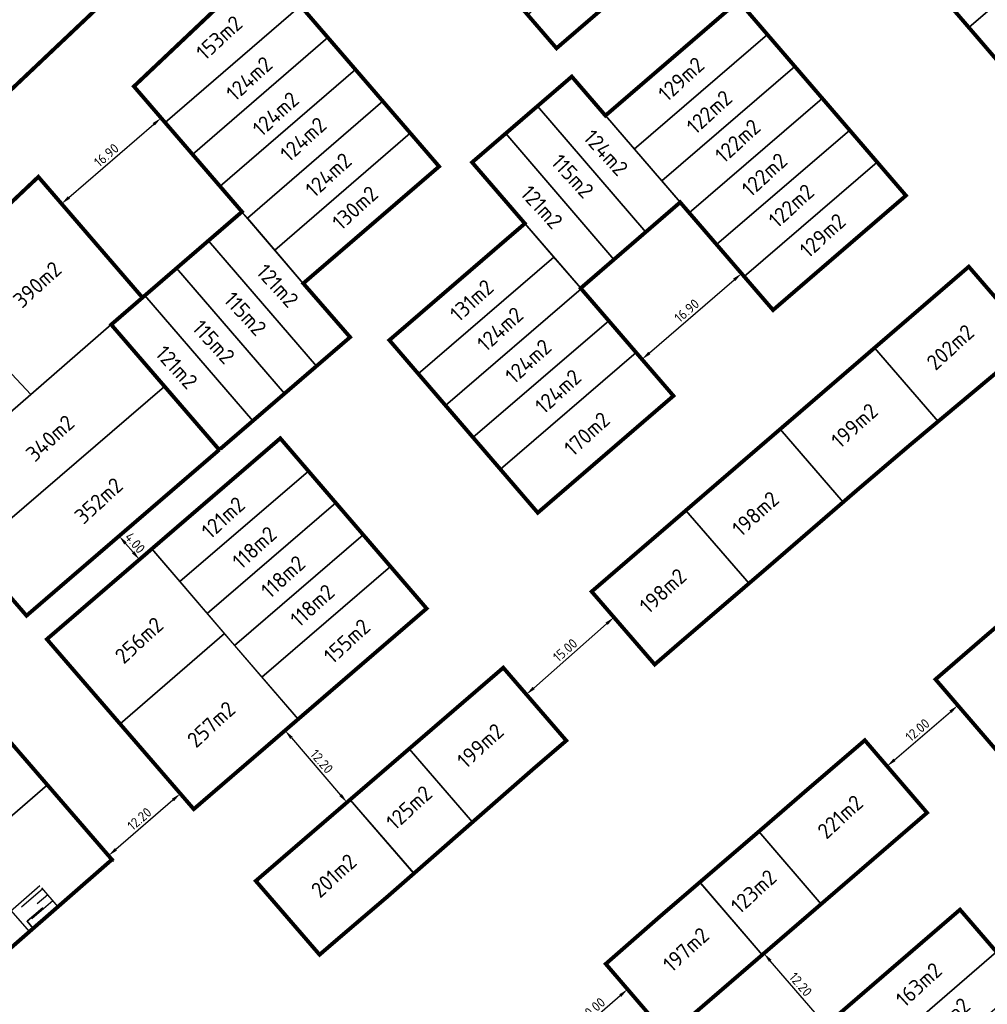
# Model space of a CAD drawing. Header units: metres. Extents: x 104077 to 107207, y 427465 to 428236.
# Tile 3 of 7: x 104285 to 104409, y 428001 to 428127. Entities that reach past the tile are written whole.
import ezdxf

# ---------------------------------------------------------------- set-up
doc = ezdxf.new("R2010")
doc.units = ezdxf.units.M
doc.layers.get('DefPoints').update_dxf_attribs({"color": 211, "lineweight": 18})
for name, color, linetype, lineweight in [('_BPD-AL-T25', 7, 'Continuous', 25), ('_BPD_uitgfite', 170, 'Continuous', 30), ('_GEMEENTE-AL-T25 2.7', 7, 'Continuous', 25), ('_GEMEENTE_uitgifte 2.7', 170, 'Continuous', 30), ('_Taluds', 130, 'Continuous', 30), ('maatvoering', 130, 'Continuous', 30), ('N-WE-OG-BEBOUWING-G_SteMar', 7, 'Continuous', 35)]:
    doc.layers.add(name, color=color, linetype=linetype, lineweight=lineweight)
for name, color, linetype in [('_BPD_kavels grijs', 8, 'KG-KADASTRAAL'), ('_GEMEENTE_kavels grijs 2.7', 8, 'KG-KADASTRAAL'), ('_School_kavels grijs', 8, 'KG-KADASTRAAL'), ('_School_uitgifte', 170, 'Continuous'), ('_SteMar_kavels grijs', 8, 'KG-KADASTRAAL'), ('_SteMar_uitgifte', 170, 'Continuous'), ('_VolkerWessels-AL-T25', 7, 'KG-KADASTRAAL'), ('_VolkerWessels_kavels grijs', 8, 'KG-KADASTRAAL'), ('_VolkerWessels_uitgifte', 170, 'Continuous')]:
    doc.layers.add(name, color=color, linetype=linetype)
doc.styles.add('NLCS-ISO', font='NLCS-ISO.ttf')
doc.styles.add('NLCS-ISO-M500-T25', font='NLCS-ISO.ttf', dxfattribs={"height": 1.25})
doc.linetypes.add('KG-KADASTRAAL', pattern='A,5.5,-2,["K",Standard,S=1.8,R=0,X=0,Y=-0.9],-2,5.5,-2,[5,NLCS.SHX,S=0.75,R=0,X=0,Y=0],-2', length=19)
doc.dimstyles.new('NLCS-M500-T25-PIJL_L2_H1', dxfattribs={"dimscale": 0.5, "dimtxt": 1.25, "dimasz": 2.5, "dimexe": 2, "dimexo": 2, "dimgap": 0.7, "dimtad": 1, "dimzin": 0, "dimdsep": 46, "dimtxsty": 'NLCS-ISO-M500-T25', "dimcen": 2.5, "dimdle": 2, "dimclrd": 256, "dimclre": 256, "dimclrt": 7, "dimadec": 1, "dimazin": 0, "dimtfac": 1, "dimtofl": 0, "dimtmove": 0, "dimatfit": 3, "dimfxl": 2, "dimfxlon": 1, "dimtfill": 1, "dimtfillclr": 256, "dimtolj": 1, "dimtzin": 0, "dimlwd": -1, "dimlwe": -1, "dimarcsym": 0})

# ---------------------------------------------------------------- blocks, each defined once
blk = doc.blocks.new('*D15')
at = {"layer": 'DefPoints', "color": 0, "transparency": 16777216}
for p in [(104318.8364765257, 428035.743110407), (104326.7970586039, 428026.4981586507), (104326.7970586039, 428026.4981586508)]:
    blk.add_point(p, dxfattribs=at)
at = {"layer": 'maatvoering', "transparency": 16777216}
for p, q in [((104318.8364765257, 428035.743110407), (104319.5942594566, 428036.3956171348)), ((104319.6521099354, 428034.7958817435), (104325.9814251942, 428027.4453873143)), ((104326.7970586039, 428026.4981586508), (104327.5548415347, 428027.1506653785))]:
    blk.add_line(p, q, dxfattribs=at)
for points in [[(104319.8099813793, 428034.9318206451), (104319.4942384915, 428034.6599428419), (104318.8364765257, 428035.743110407)], [(104326.1392966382, 428027.5813262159), (104325.8235537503, 428027.3094484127), (104326.7970586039, 428026.4981586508)]]:
    blk.add_solid(points, dxfattribs=at)
at = {"layer": 'maatvoering', "color": 7, "transparency": 16777216, "insert": (104323.5556059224, 428031.7568285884), "char_height": 1.25, "attachment_point": 5, "rotation": 310.7308661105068, "style": 'NLCS-ISO-M500-T25', "bg_fill": 3, "box_fill_scale": 1.1, "bg_fill_color": 256, "bg_fill_true_color": 13158600, "bg_fill_transparency": 0}
blk.add_mtext('\\A1;12.20', dxfattribs=at)
blk = doc.blocks.new('*D16')
at = {"layer": 'DefPoints', "color": 0, "transparency": 16777216}
for p in [(104305.3658844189, 428027.6305231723), (104305.365884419, 428027.6305231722), (104296.1380681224, 428019.6500841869)]:
    blk.add_point(p, dxfattribs=at)
at = {"layer": 'maatvoering', "transparency": 16777216}
for p, q in [((104305.365884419, 428027.6305231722), (104306.020018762, 428026.8741447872)), ((104297.0835411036, 428020.4677521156), (104304.4204114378, 428026.8128552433)), ((104296.1380681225, 428019.6500841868), (104296.7922024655, 428018.8937058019))]:
    blk.add_line(p, q, dxfattribs=at)
for points in [[(104304.2841334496, 428026.9704340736), (104304.5566894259, 428026.6552764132), (104305.365884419, 428027.6305231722)], [(104296.9472631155, 428020.6253309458), (104297.2198190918, 428020.3101732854), (104296.1380681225, 428019.6500841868)]]:
    blk.add_solid(points, dxfattribs=at)
at = {"layer": 'maatvoering', "color": 7, "transparency": 16777216, "insert": (104300.1141952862, 428024.3777726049), "char_height": 1.25, "attachment_point": 5, "rotation": 40.85404381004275, "style": 'NLCS-ISO-M500-T25', "bg_fill": 3, "box_fill_scale": 1.1, "bg_fill_color": 256, "bg_fill_true_color": 13158600, "bg_fill_transparency": 0}
blk.add_mtext('\\A1;12.20', dxfattribs=at)
blk = doc.blocks.new('*D18')
at = {"layer": 'DefPoints', "color": 0, "transparency": 16777216}
for p in [(104380.417951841, 428007.0867882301), (104380.4179518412, 428007.0867882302), (104388.3811977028, 427997.8441308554)]:
    blk.add_point(p, dxfattribs=at)
at = {"layer": 'maatvoering', "transparency": 16777216}
for p, q in [((104380.4179518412, 428007.0867882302), (104381.175546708, 428007.7395133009)), ((104387.5652913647, 427998.7911244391), (104381.2338581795, 428006.1397946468)), ((104388.381197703, 427997.8441308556), (104389.1387925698, 427998.4968559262))]:
    blk.add_line(p, q, dxfattribs=at)
for points in [[(104381.3916904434, 428006.2757790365), (104381.0760259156, 428006.0038102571), (104380.4179518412, 428007.0867882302)], [(104387.7231236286, 427998.9271088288), (104387.4074591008, 427998.6551400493), (104388.381197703, 427997.8441308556)]]:
    blk.add_solid(points, dxfattribs=at)
at = {"layer": 'maatvoering', "color": 7, "transparency": 16777216, "insert": (104385.1382297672, 428003.1018664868), "char_height": 1.25, "attachment_point": 5, "rotation": 310.747377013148, "style": 'NLCS-ISO-M500-T25', "bg_fill": 3, "box_fill_scale": 1.1, "bg_fill_color": 256, "bg_fill_true_color": 13158600, "bg_fill_transparency": 0}
blk.add_mtext('\\A1;12.20', dxfattribs=at)
blk = doc.blocks.new('*D26')
at = {"layer": 'maatvoering', "transparency": 16777216}
for p, q in [((104297.4987217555, 428060.7430154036), (104298.2567791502, 428061.3952032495)), ((104298.3139565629, 428059.7954436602), (104299.2920122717, 428058.6586203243)), ((104300.1072470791, 428057.7110485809), (104300.8653044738, 428058.3632364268))]:
    blk.add_line(p, q, dxfattribs=at)
for points in [[(104298.4718851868, 428059.9313161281), (104298.156027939, 428059.6595711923), (104297.4987217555, 428060.7430154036)], [(104299.4499408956, 428058.7944927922), (104299.1340836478, 428058.5227478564), (104300.1072470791, 428057.7110485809)]]:
    blk.add_solid(points, dxfattribs=at)
at = {"layer": 'maatvoering', "color": 7, "transparency": 16777216, "insert": (104299.5420903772, 428059.862915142), "char_height": 1.25, "attachment_point": 5, "rotation": 310.706759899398, "style": 'NLCS-ISO-M500-T25', "bg_fill": 3, "box_fill_scale": 1.1, "bg_fill_color": 256, "bg_fill_true_color": 13158600, "bg_fill_transparency": 0}
blk.add_mtext('\\A1;4.00', dxfattribs=at)
at = {"layer": 'DefPoints', "color": 0, "transparency": 16777216}
for p in [(104297.4987217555, 428060.7430154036), (104300.1072470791, 428057.7110485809), (104300.1072470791, 428057.7110485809)]:
    blk.add_point(p, dxfattribs=at)
blk = doc.blocks.new('*D27')
at = {"layer": 'DefPoints', "color": 0, "transparency": 16777216}
for p in [(104302.8959332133, 428114.4760334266), (104302.8959332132, 428114.4760334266), (104290.0981512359, 428103.4385166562)]:
    blk.add_point(p, dxfattribs=at)
at = {"layer": 'maatvoering', "transparency": 16777216}
for p, q in [((104302.8959332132, 428114.4760334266), (104302.242825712, 428115.2332986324)), ((104291.0447327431, 428104.2549010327), (104301.949351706, 428113.6596490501)), ((104290.0981512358, 428103.4385166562), (104289.4450437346, 428104.1957818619))]:
    blk.add_line(p, q, dxfattribs=at)
for points in [[(104301.8132876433, 428113.8174126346), (104302.0854157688, 428113.5018854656), (104302.8959332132, 428114.4760334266)], [(104290.9086686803, 428104.4126646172), (104291.1807968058, 428104.0971374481), (104290.0981512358, 428103.4385166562)]]:
    blk.add_solid(points, dxfattribs=at)
at = {"layer": 'maatvoering', "color": 7, "transparency": 16777216, "insert": (104295.8602624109, 428109.695608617), "char_height": 1.25, "attachment_point": 5, "rotation": 40.77630596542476, "style": 'NLCS-ISO-M500-T25', "bg_fill": 3, "box_fill_scale": 1.1, "bg_fill_color": 256, "bg_fill_true_color": 13158600, "bg_fill_transparency": 0}
blk.add_mtext('\\A1;16.90', dxfattribs=at)
blk = doc.blocks.new('*D35')
at = {"layer": 'DefPoints', "color": 0, "transparency": 16777216}
for p in [(104377.5397224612, 428094.4826924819), (104377.5397224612, 428094.4826924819), (104364.741679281, 428083.4454785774)]:
    blk.add_point(p, dxfattribs=at)
at = {"layer": 'maatvoering', "transparency": 16777216}
for p, q in [((104377.5397224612, 428094.4826924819), (104376.886632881, 428095.2399731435)), ((104365.6882801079, 428084.2618405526), (104376.5931216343, 428093.6663305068)), ((104364.741679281, 428083.4454785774), (104364.0885897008, 428084.2027592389))]:
    blk.add_line(p, q, dxfattribs=at)
for points in [[(104376.4570613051, 428093.8240973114), (104376.7291819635, 428093.5085637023), (104377.5397224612, 428094.4826924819)], [(104365.5522197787, 428084.419607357), (104365.8243404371, 428084.1040737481), (104364.741679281, 428083.4454785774)]]:
    blk.add_solid(points, dxfattribs=at)
at = {"layer": 'maatvoering', "color": 7, "transparency": 16777216, "insert": (104370.5039385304, 428089.7024341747), "char_height": 1.25, "attachment_point": 5, "rotation": 40.774950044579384, "style": 'NLCS-ISO-M500-T25', "bg_fill": 3, "box_fill_scale": 1.1, "bg_fill_color": 256, "bg_fill_true_color": 13158600, "bg_fill_transparency": 0}
blk.add_mtext('\\A1;16.90', dxfattribs=at)
blk = doc.blocks.new('*D36')
at = {"layer": 'DefPoints', "color": 0, "transparency": 16777216}
for p in [(104361.1325817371, 428050.2853122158), (104361.1325817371, 428050.2853122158), (104349.8738622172, 428040.3727491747)]:
    blk.add_point(p, dxfattribs=at)
at = {"layer": 'maatvoering', "transparency": 16777216}
for p, q in [((104361.1325817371, 428050.2853122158), (104361.793393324, 428049.5347603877)), ((104350.8120520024, 428041.1987636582), (104360.194391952, 428049.4592977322)), ((104349.8738622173, 428040.3727491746), (104350.5346738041, 428039.6221973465))]:
    blk.add_line(p, q, dxfattribs=at)
for points in [[(104360.0567228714, 428049.6156626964), (104360.3320610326, 428049.302932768), (104361.1325817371, 428050.2853122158)], [(104350.6743829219, 428041.3551286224), (104350.949721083, 428041.042398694), (104349.8738622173, 428040.3727491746)]]:
    blk.add_solid(points, dxfattribs=at)
at = {"layer": 'maatvoering', "color": 7, "transparency": 16777216, "insert": (104354.85893068, 428046.0608187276), "char_height": 1.25, "attachment_point": 5, "rotation": 41.361798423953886, "style": 'NLCS-ISO-M500-T25', "bg_fill": 3, "box_fill_scale": 1.1, "bg_fill_color": 256, "bg_fill_true_color": 13158600, "bg_fill_transparency": 0}
blk.add_mtext('\\A1;15.00', dxfattribs=at)
blk = doc.blocks.new('*D51')
at = {"layer": 'DefPoints', "color": 0, "transparency": 16777216}
for p in [(104405.3634289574, 428038.9676050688), (104405.3634289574, 428038.9676050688), (104396.2611845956, 428031.1478130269)]:
    blk.add_point(p, dxfattribs=at)
at = {"layer": 'maatvoering', "transparency": 16777216}
for p, q in [((104405.3634289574, 428038.9676050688), (104404.7117796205, 428039.7261254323)), ((104397.2093350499, 428031.962374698), (104404.415278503, 428038.1530433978)), ((104396.2611845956, 428031.1478130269), (104395.6095352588, 428031.9063333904))]:
    blk.add_line(p, q, dxfattribs=at)
for points in [[(104404.2795182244, 428038.3110684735), (104404.5510387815, 428037.995018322), (104405.3634289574, 428038.9676050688)], [(104397.0735747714, 428032.1203997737), (104397.3450953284, 428031.8043496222), (104396.2611845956, 428031.1478130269)]]:
    blk.add_solid(points, dxfattribs=at)
at = {"layer": 'maatvoering', "color": 7, "transparency": 16777216, "insert": (104400.1769486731, 428035.7972664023), "char_height": 1.25, "attachment_point": 5, "rotation": 40.666070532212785, "style": 'NLCS-ISO-M500-T25', "bg_fill": 3, "box_fill_scale": 1.1, "bg_fill_color": 256, "bg_fill_true_color": 13158600, "bg_fill_transparency": 0}
blk.add_mtext('\\A1;12.00', dxfattribs=at)
blk = doc.blocks.new('*D52')
at = {"layer": 'DefPoints', "color": 0, "transparency": 16777216}
for p in [(104362.8862886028, 428002.4752422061), (104362.8862886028, 428002.4752422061), (104355.301084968, 427995.9587488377)]:
    blk.add_point(p, dxfattribs=at)
at = {"layer": 'maatvoering', "transparency": 16777216}
for p, q in [((104362.8862886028, 428002.4752422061), (104362.234639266, 428003.2337625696)), ((104356.2492354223, 427996.7733105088), (104361.9381381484, 428001.660680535)), ((104355.301084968, 427995.9587488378), (104354.6494356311, 427996.7172692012))]:
    blk.add_line(p, q, dxfattribs=at)
for points in [[(104361.8023778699, 428001.8187056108), (104362.0738984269, 428001.5026554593), (104362.8862886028, 428002.4752422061)], [(104356.1134751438, 427996.9313355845), (104356.3849957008, 427996.615285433), (104355.301084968, 427995.9587488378)]]:
    blk.add_solid(points, dxfattribs=at)
at = {"layer": 'maatvoering', "color": 7, "transparency": 16777216, "insert": (104358.458328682, 427999.9565528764), "char_height": 1.25, "attachment_point": 5, "rotation": 40.66607053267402, "style": 'NLCS-ISO-M500-T25', "bg_fill": 3, "box_fill_scale": 1.1, "bg_fill_color": 256, "bg_fill_true_color": 13158600, "bg_fill_transparency": 0}
blk.add_mtext('\\A1;10.00', dxfattribs=at)

msp = doc.modelspace()

# ---------------------------------------------------------------- linework, layer by layer
at = {"layer": '_BPD_kavels grijs'}
msp.add_line((104360.0382329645, 428114.7753834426), (104369.6507801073, 428103.6303495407), dxfattribs=at)
at = {"layer": '_BPD_kavels grijs', "ltscale": 0.2, "flags": 128}
for points in [[(104423.9419339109, 428140.8795841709), (104420.4270507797, 428144.9706887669), (104403.2419202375, 428130.2060392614), (104406.7606839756, 428126.118268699), (104423.9419339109, 428140.8795841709)], [(104427.462228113, 428136.782181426), (104423.9419339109, 428140.8795841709), (104406.7606839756, 428126.118268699), (104410.2848647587, 428122.0242051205), (104427.462228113, 428136.782181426)], [(104380.875806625, 428125.1832392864), (104377.1573065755, 428129.5030448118), (104360.0382329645, 428114.7753834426), (104363.7511430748, 428110.4705401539), (104380.875806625, 428125.1832392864)], [(104384.3996824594, 428121.0895299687), (104380.875806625, 428125.1832392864), (104363.7511430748, 428110.4705401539), (104367.2790005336, 428106.3802516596), (104384.3996824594, 428121.0895299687)], [(104387.9264091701, 428116.9925087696), (104384.3996824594, 428121.0895299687), (104367.2790005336, 428106.3802516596), (104369.6507801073, 428103.6303495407), (104370.8096382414, 428102.2865906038), (104387.9264091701, 428116.9925087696)], [(104360.0382329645, 428114.7753834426), (104355.7116705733, 428119.7918444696), (104351.3082579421, 428116.0043814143), (104365.2232001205, 428099.8082571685), (104369.6507801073, 428103.6303495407), (104360.0382329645, 428114.7753834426)], [(104391.4488595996, 428112.900455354), (104387.9264091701, 428116.9925087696), (104370.8096382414, 428102.2865906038), (104374.3358439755, 428098.1977635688), (104391.4488595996, 428112.900455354)], [(104351.3082579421, 428116.0043814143), (104347.2153068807, 428112.4839525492), (104361.1365614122, 428096.2804811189), (104365.2232001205, 428099.8082571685), (104351.3082579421, 428116.0043814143)], [(104347.2153068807, 428112.4839525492), (104342.8910424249, 428108.7645664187), (104349.6765701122, 428100.9042216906), (104356.8580021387, 428092.5870303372), (104361.1365614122, 428096.2804811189), (104347.2153068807, 428112.4839525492)], [(104353.4059819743, 428096.5849951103), (104349.6765701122, 428100.9042216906), (104332.2522676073, 428085.9114923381), (104335.9625554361, 428081.5984299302), (104353.4059819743, 428096.5849951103)], [(104356.9333515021, 428092.4996586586), (104356.8580021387, 428092.5870303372), (104353.4059819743, 428096.5849951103), (104335.9625554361, 428081.5984299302), (104339.4824602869, 428077.5066801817), (104356.9333515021, 428092.4996586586)], [(104286.1609356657, 428078.9369715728), (104272.6971497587, 428093.2735631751), (104259.4397242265, 428080.7351418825), (104271.7930511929, 428066.4509362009), (104286.1609356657, 428078.9369715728)], [(104360.4600082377, 428088.4103086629), (104356.9333515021, 428092.4996586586), (104339.4824602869, 428077.5066801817), (104343.0040475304, 428073.4129747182), (104360.4600082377, 428088.4103086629)], [(104325.3648458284, 428064.9933332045), (104321.8434210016, 428069.0868498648), (104305.3051242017, 428054.8778529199), (104308.8239776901, 428050.7821270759), (104325.3648458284, 428064.9933332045)], [(104328.8862706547, 428060.8998165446), (104325.3648458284, 428064.9933332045), (104308.8239776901, 428050.7821270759), (104312.3428311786, 428046.6864012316), (104328.8862706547, 428060.8998165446)], [(104332.4078585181, 428056.8061103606), (104328.8862706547, 428060.8998165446), (104312.3428311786, 428046.6864012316), (104315.8618475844, 428042.590485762), (104332.4078585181, 428056.8061103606)], [(104337.0418528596, 428051.4192757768), (104332.4078585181, 428056.8061103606), (104315.8618475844, 428042.590485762), (104320.508118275, 428037.1825166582), (104337.0418528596, 428051.4192757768)]]:
    msp.add_lwpolyline(points, close=True, dxfattribs=at)
at = {"layer": '_BPD_uitgfite', "flags": 128}
for points in [[(104414.0110832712, 428117.6954330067, 0.5, 0.5, 0), (104392.4851374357, 428142.7022633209, 0.5, 0.5, 0), (104422.156443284, 428168.2389138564, 0.5, 0.5, 0.007659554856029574), (104448.571146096, 428147.4541839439, 0.5, 0.5, 0), (104414.0111482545, 428117.6954889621, 0, 0, 0)], [(104337.041881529, 428051.4193004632, 0.5, 0.5, 0), (104307.0941583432, 428025.6321125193, 0.5, 0.5, 0), (104288.2062678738, 428047.4722623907, 0.5, 0.5, 0), (104318.2224294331, 428073.2961089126, 0.5, 0.5, 0), (104337.0418528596, 428051.4192757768, 0, 0, 0)]]:
    msp.add_lwpolyline(points, format="xyseb", close=True, dxfattribs=at)
at = {"layer": '_BPD_uitgfite', "const_width": 0.5, "flags": 128}
for points in [[(104377.1573065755, 428129.5030448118), (104360.0382329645, 428114.7753834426), (104355.7116705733, 428119.7918444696), (104342.8910424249, 428108.7645664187), (104349.6765701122, 428100.9042216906), (104332.2522676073, 428085.9114923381), (104351.3359134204, 428063.7275111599), (104368.7872632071, 428078.7544043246), (104356.8580021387, 428092.5870303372), (104369.6507801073, 428103.6303495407), (104381.5937984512, 428089.78177122), (104398.6828415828, 428104.4966917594), (104377.1573696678, 428129.5029715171)], [(104310.3718265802, 428071.8186090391), (104285.5897218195, 428050.4977859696), (104259.4397242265, 428080.7351418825), (104287.1092746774, 428106.9040597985), (104300.4981716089, 428091.379899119), (104296.4827693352, 428087.9096599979), (104310.3724033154, 428071.8179408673)]]:
    msp.add_lwpolyline(points, dxfattribs=at)
at = {"layer": '_GEMEENTE_kavels grijs 2.7', "ltscale": 0.2}
for points in [[(104411.2751925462, 428082.5338820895), (104415.025091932, 428085.8083976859), (104406.766562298, 428095.3577714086), (104394.6420073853, 428084.9176396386), (104402.8204257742, 428075.4608988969), (104411.2751925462, 428082.5338820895)], [(104394.6420073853, 428084.9176396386), (104389.817891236, 428080.7637215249), (104382.5174524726, 428074.4775078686), (104390.6243644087, 428065.1034503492), (104392.6326660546, 428066.8383721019), (104399.1349948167, 428072.3777870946), (104402.8204257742, 428075.4608988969), (104394.6420073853, 428084.9176396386)], [(104382.5174524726, 428074.4775078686), (104370.3928975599, 428064.0373760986), (104378.509535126, 428054.652072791), (104380.7066239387, 428056.535761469), (104390.6243644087, 428065.1034503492), (104382.5174524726, 428074.4775078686)]]:
    msp.add_lwpolyline(points, close=True, dxfattribs=at)
for points in [[(104394.6420073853, 428084.9176396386), (104402.8204257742, 428075.4608988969)], [(104370.39289756, 428064.0373760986), (104378.5095351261, 428054.652072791)], [(104334.7404537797, 428033.4117678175), (104342.9410640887, 428023.9293664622)], [(104379.8642637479, 428022.6116244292), (104387.7882221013, 428013.3881303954)]]:
    msp.add_lwpolyline(points, dxfattribs=at)
at = {"layer": '_GEMEENTE_uitgifte 2.7', "const_width": 0.5, "flags": 128}
msp.add_lwpolyline([(104458.9781682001, 428074.7723349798), (104432.4416248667, 428051.9091030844), (104410.4920479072, 428032.9978883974), (104402.4875959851, 428042.3150770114), (104408.9105659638, 428047.8637207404), (104415.2620734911, 428053.2746492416), (104427.3442559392, 428063.382210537), (104427.5166345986, 428063.5263134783), (104433.6634730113, 428068.8939023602), (104440.2972001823, 428074.7007400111), (104450.9318029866, 428084.1383106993)], close=True, dxfattribs=at)
at = {"layer": '_School_uitgifte', "const_width": 0.5, "flags": 128}
msp.add_lwpolyline([(104300.4944391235, 428134.0842977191), (104273.0637766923, 428162.9681644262, -0.02662308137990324), (104238.0622054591, 428125.9783938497, -0.007008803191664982), (104228.190980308, 428116.8682003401), (104246.5732686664, 428095.612680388), (104267.4325799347, 428115.340493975), (104273.6955959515, 428108.7183329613), (104300.4944391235, 428134.0842977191)], format="xyb", close=True, dxfattribs=at)
at = {"layer": '_SteMar_kavels grijs', "ltscale": 0.2, "flags": 128}
for points in [[(104280.7194487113, 428037.4787008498), (104250.4150812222, 428011.2707500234), (104258.0687716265, 428002.6180579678), (104288.275518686, 428028.7415842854), (104280.7194487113, 428037.4787008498)], [(104288.275518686, 428028.7415842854), (104258.0687716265, 428002.6180579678), (104265.928, 427993.733), (104266.6040674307, 427992.9687046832), (104296.5709809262, 428019.1495052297), (104288.275518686, 428028.7415842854)]]:
    msp.add_lwpolyline(points, close=True, dxfattribs=at)
at = {"layer": '_SteMar_uitgifte', "flags": 128}
msp.add_lwpolyline([(104251.1102329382, 428071.715956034, 0.5, 0.5, 0), (104220.8169062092, 428044.732950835, 0.5, 0.5, 0), (104248.192, 428013.784, 0.5, 0.5, 0), (104265.928, 427993.733, 0.5, 0.5, 0), (104266.6040674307, 427992.9687046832, 0.5, 0.5, 0), (104296.5709809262, 428019.1495052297, 0.5, 0.5, 0)], format="xyseb", close=True, dxfattribs=at)
at = {"layer": '_Taluds', "flags": 128}
for points in [[(104264.2520929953, 427995.6902780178), (104287.2873475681, 428015.8199543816)], [(104285.9752288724, 428009.8924534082), (104283.6063498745, 428012.6032635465)], [(104266.6040674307, 427992.9687046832), (104286.9529363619, 428010.746634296)]]:
    msp.add_lwpolyline(points, dxfattribs=at)
at = {"layer": '_Taluds', "elevation": -2.832, "flags": 128}
for points in [[(104287.6675385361, 428015.3801534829), (104284.9489968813, 428013.0290928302)], [(104289.6420807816, 428013.0960238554), (104287.5612518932, 428015.5031047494)], [(104288.9754932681, 428013.8671252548), (104286.2569516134, 428011.5160646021)], [(104288.3213589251, 428014.6235036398), (104286.9620880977, 428013.4479733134)], [(104289.6293136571, 428013.1104754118), (104288.2700428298, 428011.9349450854)]]:
    msp.add_lwpolyline(points, dxfattribs=at)
at = {"layer": '_VolkerWessels_kavels grijs', "ltscale": 0.2, "flags": 128}
for points in [[(104371.0086745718, 428138.2784144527), (104367.2731232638, 428142.5823878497), (104350.0480580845, 428127.7140858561), (104353.747445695, 428123.4283094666), (104371.0086745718, 428138.2784144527)], [(104327.8764826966, 428120.7140885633), (104324.348041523, 428124.8018202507), (104306.9456564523, 428109.7804595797), (104310.4724038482, 428105.6912658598), (104327.8764826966, 428120.7140885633)], [(104331.4049907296, 428116.6262794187), (104327.8764826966, 428120.7140885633), (104310.4724038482, 428105.6912658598), (104313.2959535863, 428102.4174158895), (104313.9963217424, 428101.5994946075), (104331.4049907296, 428116.6262794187)], [(104334.9334653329, 428112.5385090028), (104331.4049907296, 428116.6262794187), (104313.9963217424, 428101.5994946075), (104317.5085778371, 428097.4977247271), (104334.9334653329, 428112.5385090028)], [(104338.6479225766, 428108.2352759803), (104334.9334653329, 428112.5385090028), (104317.5085778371, 428097.4977247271), (104321.1813568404, 428093.2084890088), (104338.6479225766, 428108.2352759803)], [(104321.1813568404, 428093.2084890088), (104313.2959535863, 428102.4174158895), (104308.9734572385, 428098.6894553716), (104322.8794123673, 428082.5792779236), (104327.2002814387, 428086.2966572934), (104321.1813568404, 428093.2084890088)], [(104308.9734572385, 428098.6894553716), (104304.8842247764, 428095.1626745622), (104318.7858775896, 428079.0574813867), (104322.8794123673, 428082.5792779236), (104308.9734572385, 428098.6894553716)], [(104304.8842247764, 428095.1626745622), (104300.794953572, 428091.6358603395), (104314.6923040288, 428075.5356514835), (104318.7858775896, 428079.0574813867), (104304.8842247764, 428095.1626745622)], [(104300.794953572, 428091.6358603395), (104300.4981716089, 428091.379899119), (104296.4827693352, 428087.9096599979), (104310.3718265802, 428071.8186090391), (104314.6923040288, 428075.5356514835), (104300.794953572, 428091.6358603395)], [(104413.8587262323, 428003.1901737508), (104410.3302232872, 428007.2779197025), (104393.1888399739, 427992.4818500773), (104396.7002330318, 427988.3793352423), (104413.8587262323, 428003.1901737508)]]:
    msp.add_lwpolyline(points, close=True, dxfattribs=at)
at = {"layer": '_VolkerWessels_uitgifte', "const_width": 0.5, "flags": 128}
for points in [[(104353.747445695, 428123.4283094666), (104331.6496456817, 428149.0288248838), (104348.1877991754, 428164.6700468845), (104361.6162307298, 428149.1000643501), (104374.4140064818, 428160.1375883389), (104378.4012099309, 428163.6223478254), (104392.137678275, 428147.6806772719), (104375.3225534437, 428133.2087167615), (104371.0086745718, 428138.2784144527)], [(104310.3724033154, 428071.8179408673), (104296.4827693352, 428087.9096599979), (104300.4981716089, 428091.379899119), (104313.2959535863, 428102.4174158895), (104299.4006126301, 428118.52878838), (104316.1165152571, 428134.3381194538), (104338.6479225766, 428108.2352759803), (104321.1813568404, 428093.2084890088), (104327.2002814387, 428086.2966572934), (104310.3718265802, 428071.8186090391)], [(104405.6388222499, 428012.7128749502), (104388.5066701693, 427997.952234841), (104414.4176549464, 427967.6792925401), (104431.7030137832, 427982.5176915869)]]:
    msp.add_lwpolyline(points, close=True, dxfattribs=at)
at = {"layer": 'N-WE-OG-BEBOUWING-G_SteMar', "flags": 128}
msp.add_lwpolyline([(104287.6719650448, 428012.9497739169), (104285.6628216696, 428011.2127267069), (104286.4476691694, 428010.3052041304), (104281.039563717, 428005.6281435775), (104279.6914654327, 428007.186955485)], dxfattribs=at)

# ---------------------------------------------------------------- texts
at = {"layer": '_BPD-AL-T25', "char_height": 2, "width": 14.51983795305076, "attachment_point": 1, "style": 'NLCS-ISO'}
for s, insert, rotation in [('\\A1;129m2', (104366.6207133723, 428117.9142335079), 42.54287268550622), ('\\A1;122m2', (104370.272226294, 428113.7144857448), 42.54287268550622), ('\\A1;122m2', (104373.9237392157, 428109.9966764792), 42.54287268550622), ('\\A1;124m2', (104358.531448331, 428113.1794311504), 312.5428726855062), ('\\A1;122m2', (104377.3685628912, 428105.6592318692), 42.54287268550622), ('\\A1;115m2', (104354.3792024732, 428110.024201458), 312.5428726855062), ('\\A1;122m2', (104380.8133865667, 428101.6660289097), 42.54287268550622), ('\\A1;121m2', (104350.4432194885, 428106.0045241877), 312.5428726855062), ('\\A1;129m2', (104384.8093822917, 428097.8105218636), 42.54287268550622), ('\\A1;390m2', (104283.659909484, 428091.375023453), 42.54287268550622), ('\\A1;131m2', (104339.8343762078, 428089.6011724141), 42.54287268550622), ('\\A1;124m2', (104343.3224903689, 428085.7712323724), 42.54287268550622), ('\\A1;124m2', (104346.9397918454, 428081.6400618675), 42.54287268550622), ('\\A1;124m2', (104350.7741688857, 428077.7578191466), 42.54287268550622), ('\\A1;340m2', (104285.3075210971, 428071.6175071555), 42.54287268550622), ('\\A1;170m2', (104354.5206598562, 428072.3356586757), 42.54287268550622), ('\\A1;121m2', (104307.8871808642, 428061.7027849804), 42.54287268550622), ('\\A1;118m2', (104311.8517278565, 428057.8093148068), 42.54287268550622), ('\\A1;118m2', (104315.5428578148, 428054.0524577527), 42.54287268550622), ('\\A1;118m2', (104319.302343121, 428050.3639072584), 42.54287268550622), ('\\A1;256m2', (104296.74543782, 428045.6507583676), 42.54287268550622), ('\\A1;155m2', (104323.6086603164, 428045.6507583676), 42.54287268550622), ('\\A1;257m2', (104306.0416169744, 428034.8583321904), 42.54287268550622)]:
    msp.add_mtext(s, dxfattribs=dict(at, insert=insert, rotation=rotation))
at = {"layer": '_GEMEENTE-AL-T25 2.7', "char_height": 2, "width": 14.51983795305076, "attachment_point": 1, "rotation": 42.54287268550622, "style": 'NLCS-ISO'}
for s, insert in [('\\A1;202m2', (104401.1386275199, 428083.3711066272)), ('\\A1;199m2', (104388.8640581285, 428073.3422685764)), ('\\A1;198m2', (104376.1262969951, 428062.0019682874)), ('\\A1;198m2', (104364.2221110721, 428052.0895548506)), ('\\A1;199m2', (104340.753750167, 428032.1861694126)), ('\\A1;125m2', (104331.6318328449, 428024.2828212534)), ('\\A1;221m2', (104387.108251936, 428023.1277807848)), ('\\A1;201m2', (104321.9820152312, 428015.5654473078)), ('\\A1;123m2', (104375.9602721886, 428013.5169994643)), ('\\A1;197m2', (104367.2200817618, 428006.0137781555))]:
    msp.add_mtext(s, dxfattribs=dict(at, insert=insert))
at = {"layer": '_VolkerWessels-AL-T25', "width": 14.51983795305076, "attachment_point": 1, "style": 'NLCS-ISO'}
for s, insert, char_height, rotation in [('\\A1;153m2', (104307.2027346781, 428123.2240922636), 2, 42.54287268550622), ('\\A1;124m2', (104311.0608517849, 428117.9670485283), 2, 42.54287268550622), ('\\A1;124m2', (104314.4574739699, 428113.4247439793), 2, 42.54287268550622), ('\\A1;124m2', (104318.0051781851, 428110.1693661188), 2, 42.54287268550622), ('\\A1;124m2', (104321.2519493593, 428105.5771466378), 2, 42.54287268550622), ('\\A1;130m2', (104324.6985226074, 428101.3842503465), 2, 42.54287268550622), ('\\A1;121m2', (104316.4739797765, 428095.914810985), 1.999999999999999, 312.5428726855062), ('\\A1;115m2', (104312.2859254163, 428092.3366867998), 1.999999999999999, 312.5428726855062), ('\\A1;115m2', (104308.2240930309, 428088.7144154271), 1.999999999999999, 312.5428726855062), ('\\A1;121m2', (104303.4925512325, 428085.4238187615), 1.999999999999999, 312.5428726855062), ('\\A1;163m2', (104397.173756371, 428001.513996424), 2, 42.54287268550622), ('\\A1;122m2', (104400.8949471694, 427997.0675462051), 2, 42.54287268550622)]:
    msp.add_mtext(s, dxfattribs=dict(at, insert=insert, char_height=char_height, rotation=rotation))

# ---------------------------------------------------------------- dimensions: what is measured, and where the dimension line sits
at = {"layer": 'maatvoering'}
dim = msp.add_aligned_dim(p1=(104349.8738622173, 428040.3727491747), p2=(104361.132581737, 428050.2853122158), distance=-6.731228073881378e-11, dimstyle='NLCS-M500-T25-PIJL_L2_H1', dxfattribs=at)
dim.commit()
dim.dimension.update_dxf_attribs({"geometry": '*D36', "text_midpoint": (104354.85893068, 428046.0608187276)})

# ---------------------------------------------------------------- next in the draw order: linework, layer by layer
at = {"layer": '_GEMEENTE_kavels grijs 2.7', "ltscale": 0.2}
for points in [[(104370.3928975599, 428064.0373760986), (104358.2683426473, 428053.5972443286), (104366.3751513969, 428044.2233061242), (104369.5007651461, 428046.9283440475), (104378.509535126, 428054.652072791), (104370.3928975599, 428064.0373760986)], [(104355.0037586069, 428034.4410276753), (104346.9015724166, 428043.8096207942), (104334.7770175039, 428033.3694890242), (104342.9274645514, 428023.9450916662), (104350.7653267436, 428030.8031586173), (104350.9561649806, 428030.9662760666), (104355.0037586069, 428034.4410276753)]]:
    msp.add_lwpolyline(points, close=True, dxfattribs=at)

# ---------------------------------------------------------------- next in the draw order: dimensions: what is measured, and where the dimension line sits
at = {"layer": 'maatvoering'}
for p1, p2, distance, picture, middle in [((104290.0981512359, 428103.4385166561), (104302.8959332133, 428114.4760334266), 5.7023366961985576e-11, '*D27', (104295.8602624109, 428109.695608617)), ((104364.741679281, 428083.4454785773), (104377.5397224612, 428094.4826924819), 0, '*D35', (104370.5039385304, 428089.7024341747)), ((104297.4987217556, 428060.7430154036), (104300.1072470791, 428057.711048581), -7.592473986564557e-11, '*D26', (104299.5420903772, 428059.862915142)), ((104318.8364765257, 428035.743110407), (104326.7970586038, 428026.4981586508), 7.719056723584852e-11, '*D15', (104323.5556059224, 428031.7568285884)), ((104296.1380681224, 428019.650084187), (104305.3658844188, 428027.6305231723), -2.2131891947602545e-10, '*D16', (104300.1141952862, 428024.3777726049)), ((104388.3811977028, 427997.8441308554), (104380.417951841, 428007.0867882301), -2.3032999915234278e-10, '*D18', (104385.1382297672, 428003.1018664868))]:
    dim = msp.add_aligned_dim(p1=p1, p2=p2, distance=distance, dimstyle='NLCS-M500-T25-PIJL_L2_H1', dxfattribs=at)
    dim.commit()
    dim.dimension.update_dxf_attribs({"geometry": picture, "text_midpoint": middle})

# ---------------------------------------------------------------- next in the draw order: linework, layer by layer
at = {"layer": '_BPD_kavels grijs', "ltscale": 0.2, "flags": 128}
for points in [[(104394.9722103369, 428108.8073560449), (104391.4488595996, 428112.900455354), (104374.3358439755, 428098.1977635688), (104377.8629509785, 428094.1078914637), (104394.9722103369, 428108.8073560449)], [(104398.6828415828, 428104.4966917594), (104394.9722103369, 428108.8073560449), (104377.8629509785, 428094.1078914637), (104381.5937984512, 428089.78177122), (104398.6828415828, 428104.4966917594)], [(104287.1092746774, 428106.9040597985), (104272.6971497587, 428093.2735631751), (104286.1609356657, 428078.9369715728), (104296.4841345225, 428087.9080783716), (104296.4827693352, 428087.9096599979), (104300.4981716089, 428091.379899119), (104287.1092746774, 428106.9040597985)], [(104363.9866652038, 428084.3209584), (104360.4600082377, 428088.4103086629), (104343.0040475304, 428073.4129747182), (104346.5256350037, 428069.3192689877), (104363.9866652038, 428084.3209584)], [(104303.3490017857, 428079.9548438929), (104296.4841345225, 428087.9080783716), (104271.7930511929, 428066.4509362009), (104278.5335776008, 428058.6568362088), (104303.3490017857, 428079.9548438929)], [(104368.7872632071, 428078.7544043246), (104363.9866652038, 428084.3209584), (104346.5256350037, 428069.3192689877), (104351.3359134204, 428063.7275111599), (104368.7872632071, 428078.7544043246)], [(104310.3718265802, 428071.8186090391), (104303.3490017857, 428079.9548438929), (104278.5335776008, 428058.6568362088), (104285.5897218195, 428050.4977859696), (104310.3718265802, 428071.8186090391)], [(104321.8434210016, 428069.0868498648), (104318.2224294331, 428073.2961089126), (104301.6963683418, 428059.0782195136), (104305.3051242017, 428054.8778529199), (104321.8434210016, 428069.0868498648)], [(104301.6963683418, 428059.0782195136), (104288.2062678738, 428047.4722623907), (104297.6295388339, 428036.5760932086), (104311.0523734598, 428048.1884134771), (104301.6963683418, 428059.0782195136)], [(104311.0523734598, 428048.1884134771), (104297.6295388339, 428036.5760932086), (104307.0941583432, 428025.6321125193), (104320.508118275, 428037.1825166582), (104311.0523734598, 428048.1884134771)]]:
    msp.add_lwpolyline(points, close=True, dxfattribs=at)
at = {"layer": '_GEMEENTE_kavels grijs 2.7', "ltscale": 0.2}
for points in [[(104342.9274645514, 428023.9450916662), (104334.7770175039, 428033.3694890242), (104327.1991706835, 428026.8444066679), (104335.4015418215, 428017.3599692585), (104342.9274645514, 428023.9450916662)], [(104327.1991706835, 428026.8444066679), (104315.0746157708, 428016.4042748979), (104323.2752260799, 428006.9218735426), (104325.7574098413, 428009.0566244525), (104332.0379473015, 428014.416850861), (104335.4015418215, 428017.3599692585), (104327.1991706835, 428026.8444066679)], [(104387.7641790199, 428013.4161165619), (104379.7540600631, 428022.739901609), (104372.1664843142, 428016.2261693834), (104380.1882227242, 428006.8888592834), (104387.7641790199, 428013.4161165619)]]:
    msp.add_lwpolyline(points, close=True, dxfattribs=at)
for points in [[(104327.1766699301, 428026.8704243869), (104335.3772802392, 428017.3880230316)], [(104372.2790601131, 428016.0951310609), (104380.2030184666, 428006.8716370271)]]:
    msp.add_lwpolyline(points, dxfattribs=at)
at = {"layer": '_GEMEENTE_uitgifte 2.7', "const_width": 0.5, "flags": 128}
for points in [[(104366.3751513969, 428044.2233061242), (104369.5007651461, 428046.9283440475), (104380.7066239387, 428056.535761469), (104392.6326660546, 428066.8383721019), (104399.1349948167, 428072.3777870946), (104411.2751925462, 428082.5338820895), (104415.025091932, 428085.8083976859), (104406.766562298, 428095.3577714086), (104389.817891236, 428080.7637215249), (104358.2683426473, 428053.5972443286)], [(104355.0037586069, 428034.4410276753), (104350.9561649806, 428030.9662760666), (104350.7653267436, 428030.8031586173), (104332.0379473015, 428014.416850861), (104325.7574098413, 428009.0566244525), (104323.2752260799, 428006.9218735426), (104315.0746157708, 428016.4042748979), (104346.9015724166, 428043.8096207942)], [(104360.083636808, 428005.737531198), (104367.1188737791, 428011.8933074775), (104367.2200817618, 428011.9798141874), (104379.7930251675, 428022.773352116), (104385.8169349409, 428027.986697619), (104393.3951247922, 428034.4839089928), (104401.4009003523, 428025.1651796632), (104393.3560695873, 428018.2339516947), (104368.0666926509, 427996.4452476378), (104360.083636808, 428005.737531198)]]:
    msp.add_lwpolyline(points, close=True, dxfattribs=at)
at = {"layer": '_School_kavels grijs', "ltscale": 0.2, "flags": 128}
msp.add_lwpolyline([(104300.4944391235, 428134.0842977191), (104273.0637766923, 428162.9681644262, -0.02662308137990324), (104238.0622054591, 428125.9783938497, -0.007008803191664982), (104228.190980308, 428116.8682003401), (104246.5732686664, 428095.612680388), (104267.4325799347, 428115.340493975), (104273.6955959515, 428108.7183329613), (104300.4944391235, 428134.0842977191)], format="xyb", close=True, dxfattribs=at)
at = {"layer": '_VolkerWessels_kavels grijs', "ltscale": 0.2, "flags": 128}
for points in [[(104316.1165152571, 428134.3381194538), (104299.4006126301, 428118.52878838), (104303.418875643, 428113.8696920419), (104320.8195669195, 428128.8895906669), (104316.1165152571, 428134.3381194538)], [(104324.348041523, 428124.8018202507), (104320.8195669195, 428128.8895906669), (104303.418875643, 428113.8696920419), (104306.9456564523, 428109.7804595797), (104324.348041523, 428124.8018202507)], [(104410.3302232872, 428007.2779197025), (104405.6388222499, 428012.7128749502), (104388.5066701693, 427997.952234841), (104393.1888399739, 427992.4818500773), (104410.3302232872, 428007.2779197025)]]:
    msp.add_lwpolyline(points, close=True, dxfattribs=at)

# ---------------------------------------------------------------- next in the draw order: texts
at = {"layer": '_BPD-AL-T25', "insert": (104291.5684421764, 428063.6047370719), "char_height": 2, "width": 14.51983795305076, "attachment_point": 1, "rotation": 42.54287268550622, "style": 'NLCS-ISO'}
msp.add_mtext('\\A1;352m2', dxfattribs=at)

# ---------------------------------------------------------------- next in the draw order: dimensions: what is measured, and where the dimension line sits
at = {"layer": 'maatvoering'}
for p1, p2, picture, middle in [((104396.2611845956, 428031.1478130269), (104405.3634289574, 428038.9676050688), '*D51', (104400.1769486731, 428035.7972664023)), ((104355.3010849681, 427995.9587488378), (104362.8862886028, 428002.4752422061), '*D52', (104358.458328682, 427999.9565528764))]:
    dim = msp.add_aligned_dim(p1=p1, p2=p2, distance=0, dimstyle='NLCS-M500-T25-PIJL_L2_H1', dxfattribs=at)
    dim.commit()
    dim.dimension.update_dxf_attribs({"geometry": picture, "text_midpoint": middle})

# ---------------------------------------------------------------- next in the draw order: linework, layer by layer
at = {"layer": '_GEMEENTE_kavels grijs 2.7', "ltscale": 0.2}
for points in [[(104422.6135779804, 428043.441500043), (104414.6291137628, 428052.7354229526), (104408.9105659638, 428047.8637207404), (104402.4875959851, 428042.3150770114), (104410.4920479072, 428032.9978883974), (104422.6135779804, 428043.441500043)], [(104401.4009003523, 428025.1651796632), (104393.3951247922, 428034.4839089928), (104385.8169349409, 428027.986697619), (104379.7541938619, 428022.739745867), (104387.7641790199, 428013.4161165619), (104393.3560695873, 428018.2339516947), (104401.4009003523, 428025.1651796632)], [(104372.1664843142, 428016.2261693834), (104367.0960113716, 428011.8733030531), (104360.083636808, 428005.737531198), (104368.0666926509, 427996.4452476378), (104380.1882227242, 428006.8888592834), (104372.1664843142, 428016.2261693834)]]:
    msp.add_lwpolyline(points, close=True, dxfattribs=at)

doc.saveas('drawing.dxf')
